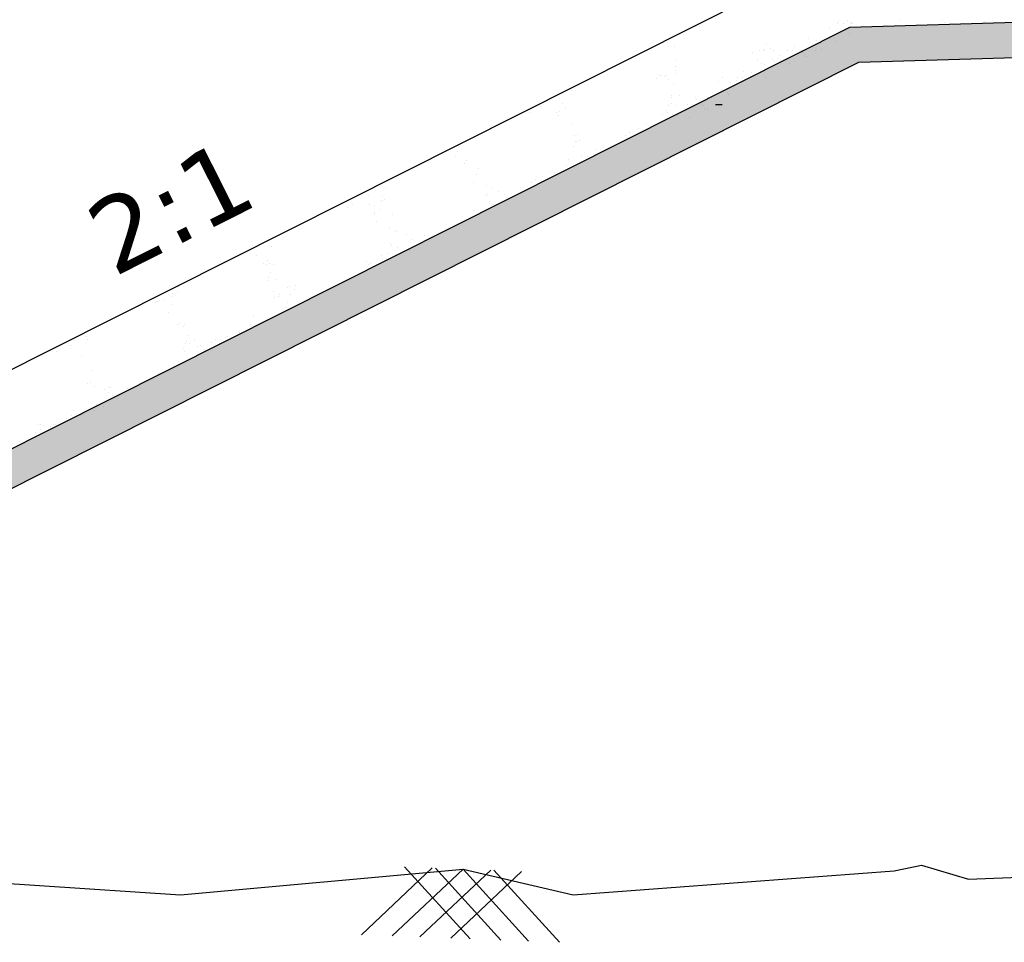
# Model space of a CAD drawing. Header units: inches. Extents: x -3872701310 to -3872635708, y -6658247950 to -6658212000.
# Tile 4 of 8: x -3872677024 to -3872669117, y -6658226153 to -6658218749. Entities that reach past the tile are written whole.
import ezdxf

# ---------------------------------------------------------------- set-up
doc = ezdxf.new("R2010")
doc.units = ezdxf.units.IN
doc.header["$MEASUREMENT"] = 0
doc.layers.add('CHNGE', color=7, linetype='Continuous')
doc.layers.add('TEX', color=6, linetype='Continuous')
doc.styles.get("Standard").update_dxf_attribs({"font": 'verdana.ttf', "height": 480})

msp = doc.modelspace()

# ---------------------------------------------------------------- hatches: boundary and pattern name
at = {"layer": 'CHNGE'}
h = msp.add_hatch(dxfattribs=at)
h.set_pattern_fill('AR-SAND', color=0, scale=167.31, style=0)
h.set_pattern_definition([(37.5, (-3868267681.72, -6688568186.32), (-10.5394187, 322.3768848), [0, -254.3112, 0, -284.427, 0, -271.87875]), (7.5, (-3868267681.72, -6688568186.32), (296.1013406, 472.173258), [0, -137.1942, 0, -229.2147, 0, -87.83775]), (327.5, (-3868267887.51, -6688568186.32), (521.027075, 0.9468162), [0, -83.655, 0, -301.158, 0, -393.1785]), (317.5, (-3868267887.5, -6688568186.32), (502.955042, 146.843899), [0, -41.8275, 0, -197.4258, 0, -225.8685])])
h.paths.add_polyline_path([(-3872670286.365969, -6658219090.314003), (-3872668409.43976, -6658219034.006215), (-3872668409.43976, -6658218749.451258), (-3872670357.848899, -6658218807.903526), (-3872683213.148494, -6658225270.65365), (-3872682703.376076, -6658225332.722669)])

# ---------------------------------------------------------------- linework, layer by layer
at = {"layer": 'CHNGE', "color": 0}
for p, q in [((-3872684068.033607, -6658225063.736169), (-3872670500.81476, -6658218243.082583)), ((-3872683213.148494, -6658225270.653661), (-3872670357.848899, -6658218807.903533)), ((-3872670517.167372, -6658218823.345262), (-3872670517.167372, -6658218823.345262)), ((-3872670455.812259, -6658218776.603013), (-3872670455.812259, -6658218776.603013)), ((-3872670452.049668, -6658218759.626445), (-3872670452.049668, -6658218759.626445)), ((-3872670411.895058, -6658218776.219754), (-3872670411.895058, -6658218776.219754)), ((-3872670374.728426, -6658218758.843974), (-3872670374.728426, -6658218758.843974)), ((-3872670357.848899, -6658218807.903533), (-3872668409.43976, -6658218749.451259)), ((-3872670351.526991, -6658218767.300948), (-3872670351.526991, -6658218767.300948)), ((-3872670343.30057, -6658218775.621137), (-3872670343.30057, -6658218775.621137)), ((-3872670337.944595, -6658218783.203887), (-3872670337.944595, -6658218783.203887)), ((-3872669949.078069, -6658218752.596545), (-3872669949.078069, -6658218752.596545)), ((-3872669614.336685, -6658218755.471873), (-3872669614.336685, -6658218755.471873)), ((-3872669598.917452, -6658218769.600995), (-3872669598.917452, -6658218769.600995)), ((-3872669274.661145, -6658218762.868514), (-3872669274.661145, -6658218762.868514)), ((-3872670691.714296, -6658218900.799699), (-3872670691.714296, -6658218900.799699)), ((-3872670532.386625, -6658218900.493037), (-3872670532.386625, -6658218900.493037)), ((-3872670356.902196, -6658218855.719279), (-3872670356.902196, -6658218855.719279)), ((-3872671765.339953, -6658218964.28264), (-3872671765.339953, -6658218964.28264)), ((-3872671026.526398, -6658218945.880115), (-3872671026.526398, -6658218945.880115)), ((-3872670992.896897, -6658218976.940784), (-3872670992.896897, -6658218976.940784)), ((-3872670801.275269, -6658218965.33604), (-3872670801.275269, -6658218965.33604)), ((-3872670624.103678, -6658218917.11267), (-3872670624.103678, -6658218917.11267)), ((-3872670591.828549, -6658218943.718234), (-3872670591.828549, -6658218943.718234)), ((-3872670466.463167, -6658218920.25563), (-3872670466.463167, -6658218920.25563)), ((-3872671136.087372, -6658219010.416455), (-3872671136.087372, -6658219010.416455)), ((-3872671085.760461, -6658218996.851047), (-3872671085.760461, -6658218996.851047)), ((-3872671049.488485, -6658218984.947583), (-3872671049.488485, -6658218984.947583)), ((-3872671041.843257, -6658218996.467792), (-3872671041.843257, -6658218996.467792)), ((-3872670973.24877, -6658218995.869174), (-3872670973.24877, -6658218995.869174)), ((-3872670918.404598, -6658219034.330493), (-3872670918.404598, -6658219034.330493)), ((-3872670858.645782, -6658218994.869048), (-3872670858.645782, -6658218994.869048)), ((-3872670814.728581, -6658218994.485789), (-3872670814.728581, -6658218994.485789)), ((-3872670746.134091, -6658218993.887177), (-3872670746.134091, -6658218993.887177)), ((-3872670734.267492, -6658219008.21952), (-3872670734.267492, -6658219008.21952)), ((-3872670717.592627, -6658219028.596192), (-3872670717.592627, -6658219028.596192)), ((-3872670704.010232, -6658219044.499131), (-3872670704.010232, -6658219044.499131)), ((-3872670631.531107, -6658218992.88705), (-3872670631.531107, -6658218992.88705)), ((-3872670583.5925, -6658218989.250077), (-3872670583.5925, -6658218989.250077)), ((-3872670286.365969, -6658219090.31401), (-3872668409.43976, -6658219034.006227)), ((-3872682703.376076, -6658225332.72268), (-3872670286.365969, -6658219090.31401)), ((-3872671760.985806, -6658219120.962121), (-3872671760.985806, -6658219120.962121)), ((-3872671747.03495, -6658219072.434497), (-3872671747.03495, -6658219072.434497)), ((-3872671099.8332, -6658219070.708188), (-3872671099.8332, -6658219070.708188)), ((-3872671067.558074, -6658219097.313752), (-3872671067.558074, -6658219097.313752)), ((-3872671040.939898, -6658219106.509299), (-3872671040.939898, -6658219106.509299)), ((-3872670976.143557, -6658219070.823462), (-3872670976.143557, -6658219070.823462)), ((-3872670962.561162, -6658219086.726405), (-3872670962.561162, -6658219086.726405)), ((-3872670841.203798, -6658219101.986924), (-3872670841.203798, -6658219101.986924)), ((-3872671888.42695, -6658219197.767283), (-3872671888.42695, -6658219197.767283)), ((-3872671873.044559, -6658219200.488616), (-3872671873.044559, -6658219200.488616)), ((-3872671849.065516, -6658219202.510407), (-3872671849.065516, -6658219202.510407)), ((-3872671829.243549, -6658219195.841477), (-3872671829.243549, -6658219195.841477)), ((-3872671756.085801, -6658219153.83007), (-3872671756.085801, -6658219153.83007)), ((-3872671752.205317, -6658219178.904304), (-3872671752.205317, -6658219178.904304)), ((-3872671376.082291, -6658219214.135205), (-3872671376.082291, -6658219214.135205)), ((-3872671261.479303, -6658219213.135083), (-3872671261.479303, -6658219213.135083)), ((-3872671217.562102, -6658219212.751826), (-3872671217.562102, -6658219212.751826)), ((-3872671209.997018, -6658219161.815038), (-3872671209.997018, -6658219161.815038)), ((-3872671157.003196, -6658219204.015552), (-3872671157.003196, -6658219204.015552)), ((-3872671150.500872, -6658219171.045642), (-3872671150.500872, -6658219171.045642)), ((-3872671148.967615, -6658219212.153209), (-3872671148.967615, -6658219212.153209)), ((-3872671034.364628, -6658219211.153087), (-3872671034.364628, -6658219211.153087)), ((-3872671909.770109, -6658219220.507945), (-3872671909.770109, -6658219220.507945)), ((-3872671809.944949, -6658219228.128711), (-3872671809.944949, -6658219228.128711)), ((-3872671771.786683, -6658219266.13981), (-3872671771.786683, -6658219266.13981)), ((-3872671415.554126, -6658219246.242827), (-3872671415.554126, -6658219246.242827)), ((-3872671316.933324, -6658219255.582446), (-3872671316.933324, -6658219255.582446)), ((-3872671284.658197, -6658219282.18801), (-3872671284.658197, -6658219282.18801)), ((-3872671267.630201, -6658219240.040088), (-3872671267.630201, -6658219240.040088)), ((-3872672592.299326, -6658219314.822207), (-3872672592.299326, -6658219314.822207)), ((-3872671790.94149, -6658219353.856256), (-3872671790.94149, -6658219353.856256)), ((-3872671790.355559, -6658219375.928292), (-3872671790.355559, -6658219375.928292)), ((-3872671724.977598, -6658219357.299312), (-3872671724.977598, -6658219357.299312)), ((-3872671600.760128, -6658219374.345977), (-3872671600.760128, -6658219374.345977)), ((-3872671499.726472, -6658219376.755242), (-3872671499.726472, -6658219376.755242)), ((-3872671427.097143, -6658219346.689296), (-3872671427.097143, -6658219346.689296)), ((-3872671390.1655, -6658219312.2189), (-3872671390.1655, -6658219312.2189)), ((-3872671342.209196, -6658219332.118707), (-3872671342.209196, -6658219332.118707)), ((-3872671328.626802, -6658219348.021646), (-3872671328.626802, -6658219348.021646)), ((-3872672838.039717, -6658219443.254346), (-3872672838.039717, -6658219443.254346)), ((-3872672667.157209, -6658219419.135341), (-3872672667.157209, -6658219419.135341)), ((-3872671815.390535, -6658219439.793868), (-3872671815.390535, -6658219439.793868)), ((-3872671792.962183, -6658219420.002383), (-3872671792.962183, -6658219420.002383)), ((-3872671760.387724, -6658219435.783528), (-3872671760.387724, -6658219435.783528)), ((-3872671664.312827, -6658219431.401118), (-3872671664.312827, -6658219431.401118)), ((-3872671620.395624, -6658219431.017861), (-3872671620.395624, -6658219431.017861)), ((-3872671616.855802, -6658219445.74969), (-3872671616.855802, -6658219445.74969)), ((-3872671587.177732, -6658219390.248919), (-3872671587.177732, -6658219390.248919)), ((-3872671551.801136, -6658219430.419248), (-3872671551.801136, -6658219430.419248)), ((-3872671534.033446, -6658219440.4567), (-3872671534.033446, -6658219440.4567)), ((-3872671437.198149, -6658219429.419122), (-3872671437.198149, -6658219429.419122)), ((-3872672926.225121, -6658219491.626609), (-3872672926.225121, -6658219491.626609)), ((-3872672710.924534, -6658219492.475596), (-3872672710.924534, -6658219492.475596)), ((-3872672694.384493, -6658219516.552775), (-3872672694.384493, -6658219516.552775)), ((-3872672692.192185, -6658219483.000918), (-3872672692.192185, -6658219483.000918)), ((-3872672639.968727, -6658219458.669932), (-3872672639.968727, -6658219458.669932)), ((-3872671860.616772, -6658219510.080504), (-3872671860.616772, -6658219510.080504)), ((-3872671831.419025, -6658219480.683421), (-3872671831.419025, -6658219480.683421)), ((-3872671819.235995, -6658219490.904922), (-3872671819.235995, -6658219490.904922)), ((-3872671781.619764, -6658219507.538072), (-3872671781.619764, -6658219507.538072)), ((-3872671739.3911, -6658219517.928496), (-3872671739.3911, -6658219517.928496)), ((-3872671644.197264, -6658219531.563556), (-3872671644.197264, -6658219531.563556)), ((-3872671523.068832, -6658219465.310802), (-3872671523.068832, -6658219465.310802)), ((-3872671501.758318, -6658219467.062264), (-3872671501.758318, -6658219467.062264)), ((-3872672592.865393, -6658219592.867457), (-3872672592.865393, -6658219592.867457)), ((-3872671991.846094, -6658219584.995769), (-3872671991.846094, -6658219584.995769)), ((-3872672567.604555, -6658219680.624261), (-3872672567.604555, -6658219680.624261)), ((-3872672547.782592, -6658219673.955325), (-3872672547.782592, -6658219673.955325)), ((-3872672160.783638, -6658219677.084682), (-3872672160.783638, -6658219677.084682)), ((-3872672124.058084, -6658219657.065352), (-3872672124.058084, -6658219657.065352)), ((-3872672054.207338, -6658219620.682025), (-3872672054.207338, -6658219620.682025)), ((-3872672573.106424, -6658219767.61169), (-3872672573.106424, -6658219767.61169)), ((-3872672557.077934, -6658219726.722142), (-3872672557.077934, -6658219726.722142)), ((-3872672549.434615, -6658219729.066913), (-3872672549.434615, -6658219729.066913)), ((-3872672531.725813, -6658219715.578755), (-3872672531.725813, -6658219715.578755)), ((-3872672339.073488, -6658219758.985999), (-3872672339.073488, -6658219758.985999)), ((-3872672333.393735, -6658219771.175527), (-3872672333.393735, -6658219771.175527)), ((-3872673528.014402, -6658219850.013646), (-3872673528.014402, -6658219850.013646)), ((-3872673511.98591, -6658219809.124099), (-3872673511.98591, -6658219809.124099)), ((-3872672511.409617, -6658219849.991427), (-3872672511.409617, -6658219849.991427)), ((-3872672465.605725, -6658219843.245107), (-3872672465.605725, -6658219843.245107)), ((-3872672388.070589, -6658219788.877185), (-3872672388.070589, -6658219788.877185)), ((-3872673455.276005, -6658219903.099034), (-3872673455.276005, -6658219903.099034)), ((-3872673435.168814, -6658219878.275275), (-3872673435.168814, -6658219878.275275)), ((-3872672633.810982, -6658219917.309323), (-3872672633.810982, -6658219917.309323)), ((-3872672614.933153, -6658219874.313939), (-3872672614.933153, -6658219874.313939)), ((-3872673351.836683, -6658219988.979747), (-3872673351.836683, -6658219988.979747)), ((-3872673335.903906, -6658219939.112077), (-3872673335.903906, -6658219939.112077)), ((-3872672825.481142, -6658220003.75212), (-3872672825.481142, -6658220003.75212)), ((-3872672758.462747, -6658219969.738435), (-3872672758.462747, -6658219969.738435)), ((-3872672731.921472, -6658219972.274756), (-3872672731.921472, -6658219972.274756)), ((-3872673376.871662, -6658220052.845328), (-3872673376.871662, -6658220052.845328)), ((-3872673272.510135, -6658220077.301251), (-3872673272.510135, -6658220077.301251)), ((-3872672915.827793, -6658220053.507457), (-3872672915.827793, -6658220053.507457)), ((-3872672881.801778, -6658220030.852677), (-3872672881.801778, -6658220030.852677)), ((-3872674222.200173, -6658220161.280351), (-3872674222.200173, -6658220161.280351)), ((-3872674113.775192, -6658220167.511132), (-3872674113.775192, -6658220167.511132)), ((-3872674088.740216, -6658220103.645556), (-3872674088.740216, -6658220103.645556)), ((-3872673286.1436, -6658220158.738105), (-3872673286.1436, -6658220158.738105)), ((-3872673266.321634, -6658220152.069175), (-3872673266.321634, -6658220152.069175)), ((-3872673232.529898, -6658220101.426427), (-3872673232.529898, -6658220101.426427)), ((-3872673174.895705, -6658220125.998729), (-3872673174.895705, -6658220125.998729)), ((-3872673128.854909, -6658220150.599685), (-3872673128.854909, -6658220150.599685)), ((-3872673004.203137, -6658220098.170573), (-3872673004.203137, -6658220098.170573)), ((-3872674354.412164, -6658220233.349935), (-3872674354.412164, -6658220233.349935)), ((-3872674217.58489, -6658220235.746196), (-3872674217.58489, -6658220235.746196)), ((-3872674175.953134, -6658220239.997771), (-3872674175.953134, -6658220239.997771)), ((-3872674129.803682, -6658220208.40068), (-3872674129.803682, -6658220208.40068)), ((-3872674110.546278, -6658220199.733958), (-3872674110.546278, -6658220199.733958)), ((-3872674090.724315, -6658220193.065028), (-3872674090.724315, -6658220193.065028)), ((-3872673252.193937, -6658220211.713918), (-3872673252.193937, -6658220211.713918)), ((-3872673216.722435, -6658220232.700973), (-3872673216.722435, -6658220232.700973)), ((-3872674391.137716, -6658220253.369264), (-3872674391.137716, -6658220253.369264)), ((-3872674175.096838, -6658220295.477878), (-3872674175.096838, -6658220295.477878)), ((-3872674171.630411, -6658220315.102929), (-3872674171.630411, -6658220315.102929)), ((-3872674138.371287, -6658220275.458545), (-3872674138.371287, -6658220275.458545)), ((-3872674032.29791, -6658220313.296208), (-3872674032.29791, -6658220313.296208)), ((-3872673374.595302, -6658220279.031819), (-3872673374.595302, -6658220279.031819)), ((-3872674156.949678, -6658220365.725314), (-3872674156.949678, -6658220365.725314)), ((-3872674941.947783, -6658220476.079968), (-3872674941.947783, -6658220476.079968)), ((-3872674905.22223, -6658220456.060645), (-3872674905.22223, -6658220456.060645)), ((-3872674054.442945, -6658220417.225924), (-3872674054.442945, -6658220417.225924)), ((-3872674013.294455, -6658220439.023747), (-3872674013.294455, -6658220439.023747)), ((-3872673994.689431, -6658220452.121909), (-3872673994.689431, -6658220452.121909)), ((-3872673915.625178, -6658220473.785945), (-3872673915.625178, -6658220473.785945)), ((-3872673776.684987, -6658220484.38576), (-3872673776.684987, -6658220484.38576)), ((-3872674047.837172, -6658220545.855525), (-3872674047.837172, -6658220545.855525)), ((-3872674036.516161, -6658220558.824153), (-3872674036.516161, -6658220558.824153)), ((-3872673869.639229, -6658220512.322185), (-3872673869.639229, -6658220512.322185)), ((-3872675125.999882, -6658220638.251224), (-3872675125.999882, -6658220638.251224)), ((-3872675114.557884, -6658220570.170815), (-3872675114.557884, -6658220570.170815)), ((-3872675003.59852, -6658220570.933322), (-3872675003.59852, -6658220570.933322)), ((-3872674115.379622, -6658220640.754321), (-3872674115.379622, -6658220640.754321)), ((-3872674061.551137, -6658220622.689734), (-3872674061.551137, -6658220622.689734)), ((-3872674004.682643, -6658220636.851958), (-3872674004.682643, -6658220636.851958)), ((-3872673992.97826, -6658220573.436419), (-3872673992.97826, -6658220573.436419)), ((-3872673984.86068, -6658220630.183024), (-3872673984.86068, -6658220630.183024)), ((-3872673891.301006, -6658220598.705661), (-3872673891.301006, -6658220598.705661)), ((-3872675067.454547, -6658220704.368342), (-3872675067.454547, -6658220704.368342)), ((-3872675038.347747, -6658220714.378758), (-3872675038.347747, -6658220714.378758)), ((-3872675030.728994, -6658220684.34901), (-3872675030.728994, -6658220684.34901)), ((-3872675018.525784, -6658220707.709825), (-3872675018.525784, -6658220707.709825)), ((-3872674982.682119, -6658220710.020917), (-3872674982.682119, -6658220710.020917)), ((-3872674982.344656, -6658220711.549655), (-3872674982.344656, -6658220711.549655)), ((-3872674240.031391, -6658220693.183436), (-3872674240.031391, -6658220693.183436)), ((-3872674225.102889, -6658220711.010484), (-3872674225.102889, -6658220711.010484)), ((-3872674205.280924, -6658220704.341554), (-3872674205.280924, -6658220704.341554)), ((-3872674111.721252, -6658220672.86419), (-3872674111.721252, -6658220672.86419)), ((-3872674077.579626, -6658220663.579282), (-3872674077.579626, -6658220663.579282)), ((-3872675007.717093, -6658220773.886493), (-3872675007.717093, -6658220773.886493)), ((-3872675024.02377, -6658220840.567801), (-3872675024.02377, -6658220840.567801)), ((-3872675023.745584, -6658220814.776042), (-3872675023.745584, -6658220814.776042)), ((-3872674963.341201, -6658220837.2772), (-3872674963.341201, -6658220837.2772)), ((-3872675797.653165, -6658220942.53033), (-3872675797.653165, -6658220942.53033)), ((-3872675760.649117, -6658220929.441854), (-3872675760.649117, -6658220929.441854)), ((-3872675744.620627, -6658220888.552302), (-3872675744.620627, -6658220888.552302)), ((-3872674982.244414, -6658220931.87073), (-3872674982.244414, -6658220931.87073)), ((-3872674940.19488, -6658220954.745996), (-3872674940.19488, -6658220954.745996)), ((-3872674875.205808, -6658220895.858493), (-3872674875.205808, -6658220895.858493)), ((-3872674855.383844, -6658220889.189559), (-3872674855.383844, -6658220889.189559)), ((-3872674847.567868, -6658220953.742146), (-3872674847.567868, -6658220953.742146)), ((-3872674819.685975, -6658220910.575633), (-3872674819.685975, -6658220910.575633)), ((-3872674807.982889, -6658220882.67641), (-3872674807.982889, -6658220882.67641)), ((-3872675929.865155, -6658221014.599914), (-3872675929.865155, -6658221014.599914)), ((-3872675920.028731, -6658221011.012874), (-3872675920.028731, -6658221011.012874)), ((-3872675900.206766, -6658221004.343938), (-3872675900.206766, -6658221004.343938)), ((-3872675866.784202, -6658220999.97372), (-3872675866.784202, -6658220999.97372)), ((-3872675806.647097, -6658220972.866574), (-3872675806.647097, -6658220972.866574)), ((-3872675802.475844, -6658221036.144094), (-3872675802.475844, -6658221036.144094)), ((-3872674976.920433, -6658220974.765319), (-3872674976.920433, -6658220974.765319)), ((-3872674943.025008, -6658220971.68987), (-3872674943.025008, -6658220971.68987)), ((-3872674872.602842, -6658221017.607722), (-3872674872.602842, -6658221017.607722)), ((-3872675827.510818, -6658221100.009675), (-3872675827.510818, -6658221100.009675)), ((-3872674888.631336, -6658221058.497266), (-3872674888.631336, -6658221058.497266)), ((-3872675756.886792, -6658221192.492608), (-3872675756.886792, -6658221192.492608)), ((-3872675737.064826, -6658221185.823672), (-3872675737.064826, -6658221185.823672)), ((-3872675148.462505, -6658221132.935664), (-3872675148.462505, -6658221132.935664)), ((-3872675707.119051, -6658221212.927316), (-3872675707.119051, -6658221212.927316)), ((-3872675704.125521, -6658221198.9997), (-3872675704.125521, -6658221198.9997)), ((-3872675259.942967, -6658221261.66752), (-3872675259.942967, -6658221261.66752)), ((-3872675173.497486, -6658221196.801244), (-3872675173.497486, -6658221196.801244)), ((-3872675169.761942, -6658221225.849553), (-3872675169.761942, -6658221225.849553)), ((-3872676485.167162, -6658221294.378318), (-3872676485.167162, -6658221294.378318)), ((-3872676480.748449, -6658221314.889848), (-3872676480.748449, -6658221314.889848)), ((-3872675692.39657, -6658221343.730905), (-3872675692.39657, -6658221343.730905)), ((-3872675683.809328, -6658221333.412372), (-3872675683.809328, -6658221333.412372)), ((-3872675667.361593, -6658221279.865329), (-3872675667.361593, -6658221279.865329)), ((-3872675660.015716, -6658221347.124837), (-3872675660.015716, -6658221347.124837)), ((-3872675623.290163, -6658221327.10551), (-3872675623.290163, -6658221327.10551)), ((-3872675480.363215, -6658221335.826049), (-3872675480.363215, -6658221335.826049)), ((-3872675449.357147, -6658221312.12918), (-3872675449.357147, -6658221312.12918)), ((-3872675416.815073, -6658221345.59656), (-3872675416.815073, -6658221345.59656)), ((-3872675373.324604, -6658221299.813813), (-3872675373.324604, -6658221299.813813)), ((-3872675353.502641, -6658221293.144883), (-3872675353.502641, -6658221293.144883)), ((-3872676732.220291, -6658221414.125325), (-3872676732.220291, -6658221414.125325)), ((-3872676622.269572, -6658221362.26728), (-3872676622.269572, -6658221362.26728)), ((-3872676612.960438, -6658221386.959432), (-3872676612.960438, -6658221386.959432)), ((-3872676607.568521, -6658221361.696219), (-3872676607.568521, -6658221361.696219)), ((-3872675708.425062, -6658221384.620452), (-3872675708.425062, -6658221384.620452)), ((-3872675700.78346, -6658221409.984578), (-3872675700.78346, -6658221409.984578)), ((-3872675593.744848, -6658221373.972339), (-3872675593.744848, -6658221373.972339)), ((-3872675573.922887, -6658221367.303412), (-3872675573.922887, -6658221367.303412)), ((-3872675540.154102, -6658221406.710799), (-3872675540.154102, -6658221406.710799)), ((-3872675474.392123, -6658221375.994756), (-3872675474.392123, -6658221375.994756)), ((-3872676525.18614, -6658221450.980428), (-3872676525.18614, -6658221450.980428)), ((-3872675750.251787, -6658221491.322696), (-3872675750.251787, -6658221491.322696)), ((-3872675662.555462, -6658221474.028697), (-3872675662.555462, -6658221474.028697)), ((-3872676444.909842, -6658221560.722196), (-3872676444.909842, -6658221560.722196)), ((-3872675910.546263, -6658221587.572049), (-3872675910.546263, -6658221587.572049)), ((-3872675787.207233, -6658221526.457812), (-3872675787.207233, -6658221526.457812)), ((-3872676475.425837, -6658221670.606456), (-3872676475.425837, -6658221670.606456)), ((-3872676455.603871, -6658221663.937526), (-3872676455.603871, -6658221663.937526)), ((-3872676051.146429, -6658221670.516217), (-3872676051.146429, -6658221670.516217)), ((-3872676424.593649, -6658221695.134862), (-3872676424.593649, -6658221695.134862)), ((-3872676343.110998, -6658221719.484351), (-3872676343.110998, -6658221719.484351)), ((-3872676310.214341, -6658221743.007485), (-3872676310.214341, -6658221743.007485)), ((-3872676306.385448, -6658221699.465022), (-3872676306.385448, -6658221699.465022)), ((-3872676294.185851, -6658221702.117938), (-3872676294.185851, -6658221702.117938)), ((-3872676157.599391, -6658221707.319062), (-3872676157.599391, -6658221707.319062)), ((-3872676280.938422, -6658221768.433299), (-3872676280.938422, -6658221768.433299)), ((-3872676595.080491, -6658221881.311454), (-3872676595.080491, -6658221881.311454)), ((-3872676419.322502, -6658221888.098428), (-3872676419.322502, -6658221888.098428)), ((-3872676403.339782, -6658221835.751197), (-3872676403.339782, -6658221835.751197)), ((-3872676352.041068, -6658221849.709735), (-3872676352.041068, -6658221849.709735)), ((-3872676651.330583, -6658221949.294551), (-3872676651.330583, -6658221949.294551)), ((-3872676639.742748, -6658221962.256953), (-3872676639.742748, -6658221962.256953)), ((-3872676611.108983, -6658221922.201007), (-3872676611.108983, -6658221922.201007)), ((-3872676532.704139, -6658221926.244721), (-3872676532.704139, -6658221926.244721)), ((-3872676512.882175, -6658221919.575786), (-3872676512.882175, -6658221919.575786)), ((-3872676895.975133, -6658222060.504975), (-3872676895.975133, -6658222060.504975)), ((-3872676870.940157, -6658221996.6394), (-3872676870.940157, -6658221996.6394)), ((-3872676860.162994, -6658222036.415483), (-3872676860.162994, -6658222036.415483)), ((-3872676857.26874, -6658221999.754952), (-3872676857.26874, -6658221999.754952)), ((-3872676773.731947, -6658222016.612447), (-3872676773.731947, -6658222016.612447)), ((-3872676753.124385, -6658222000.403247), (-3872676753.124385, -6658222000.403247)), ((-3872676733.30242, -6658221993.734317), (-3872676733.30242, -6658221993.734317)), ((-3872677021.722742, -6658222130.155791), (-3872677021.722742, -6658222130.155791)), ((-3872676912.003622, -6658222101.394523), (-3872676912.003622, -6658222101.394523)), ((-3872676898.383714, -6658222069.041558), (-3872676898.383714, -6658222069.041558)), ((-3872674279.536874, -6658226092.908239), (-3872673710.836397, -6658225556.728144)), ((-3872674031.733264, -6658226102.324776), (-3872673463.032787, -6658225566.144676)), ((-3872673406.63568, -6658226126.078482), (-3872673933.00519, -6658225548.285727)), ((-3872673809.564471, -6658226110.767187), (-3872673240.863993, -6658225574.587097)), ((-3872673158.832073, -6658226135.495024), (-3872673685.201582, -6658225557.702261)), ((-3872673561.760867, -6658226120.183725), (-3872672993.060389, -6658225584.00363)), ((-3872672936.663279, -6658226143.937435), (-3872673463.032787, -6658225566.144676)), ((-3872672688.859672, -6658226153.353968), (-3872673215.229182, -6658225575.561214))]:
    msp.add_line(p, q, dxfattribs=at)
msp.add_lwpolyline([(-3872682749.599053, -6658225856.084881), (-3872682749.599053, -6658225856.084881), (-3872682284.329863, -6658225912.735258), (-3872678784.310729, -6658225555.423338), (-3872677999.197817, -6658225622.99865), (-3872675733.394845, -6658225771.913773), (-3872673463.032787, -6658225566.144676), (-3872672579.267717, -6658225771.913773), (-3872670000.24222, -6658225581.090372), (-3872669780.870056, -6658225534.447655), (-3872669404.883385, -6658225647.065214), (-3872665938.00677, -6658225510.411716), (-3872663952.44148, -6658225594.052362), (-3872663799.836246, -6658225517.870329), (-3872663579.753051, -6658225494.210855), (-3872661308.147881, -6658225584.750971)], dxfattribs=at)
at = {"layer": 'TEX', "color": 0, "ltscale": 20}
msp.add_line((-3872671437.198149, -6658219429.419122), (-3872671382.265073, -6658219429.419122), dxfattribs=at)

# ---------------------------------------------------------------- texts
at = {"layer": 'CHNGE', "color": 0, "insert": (-3872676540.575981, -6658220282.431333), "char_height": 600, "width": 1413.736038, "attachment_point": 1, "rotation": 26.6900675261}
msp.add_mtext('2:1', dxfattribs=at)

doc.saveas('drawing.dxf')
